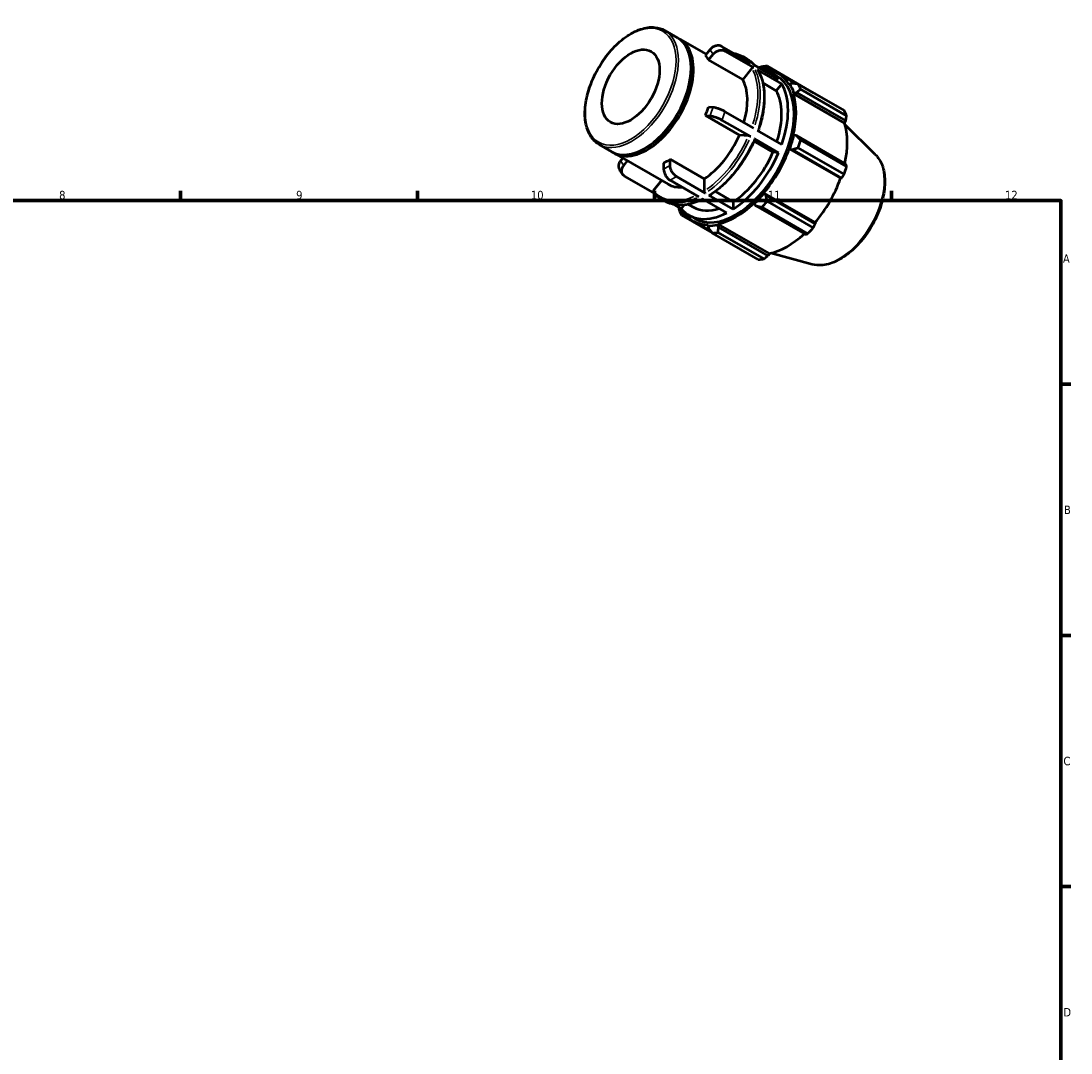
# Model space of a CAD drawing. Header units: millimetres. Extents: x 0 to 931, y 0 to 627.
# Tile 4 of 4: x 514 to 824, y 322 to 627. Entities that reach past the tile are written whole.
import ezdxf

# ---------------------------------------------------------------- set-up
doc = ezdxf.new("R2010")
doc.units = ezdxf.units.MM
for name, color, linetype, lineweight in [('Border (ISO)', 7, 'Continuous', 70), ('Visible (ISO)', 7, 'Continuous', 50), ('Visible Narrow (ISO)', 7, 'Continuous', 35)]:
    doc.layers.add(name, color=color, linetype=linetype, lineweight=lineweight)
doc.styles.add('Note Text (ISO)', font='tahoma.ttf')

# ---------------------------------------------------------------- blocks, each defined once
blk = doc.blocks.new('Borders Default Border')
at = {"layer": 'Border (ISO)'}
for p, q in [((560.67, 574), (560.67, 576.9)), ((630.75, 574), (630.75, 576.9)), ((700.83, 574), (700.83, 576.9)), ((770.92, 574), (770.92, 576.9)), ((821, 519.75), (823.9, 519.75)), ((821, 445.5), (823.9, 445.5)), ((821, 371.25), (823.9, 371.25))]:
    blk.add_line(p, q, dxfattribs=at)
at = {"layer": 'Border (ISO)', "flags": 128}
blk.add_lwpolyline([(20, 20), (20, 574), (821, 574), (821, 20), (20, 20)], dxfattribs=at)
at = {"layer": 'Border (ISO)', "color": 232, "true_color": 0xca0064, "char_height": 2.5, "attachment_point": 7, "style": 'Note Text (ISO)'}
for s, insert in [('8', (524.81, 574.34)), ('9', (594.88, 574.35)), ('10', (664.29, 574.35)), ('11', (734.37, 574.4)), ('12', (804.46, 574.4)), ('A', (821.59, 555.62)), ('B', (821.89, 481.37)), ('C', (821.73, 407.08)), ('D', (821.73, 332.88))]:
    blk.add_mtext(s, dxfattribs=dict(at, insert=insert))

msp = doc.modelspace()

# ---------------------------------------------------------------- linework, layer by layer
at = {"layer": 'Visible (ISO)'}
for p, q in [((703.863, 624.297), (707.611, 622.139)), ((708.318, 621.732), (716.106, 617.247)), ((717.2, 618.607), (715.874, 616.959)), ((729.284, 614.661), (720.765, 619.567)), ((730.239, 613.299), (721.72, 618.205)), ((716.829, 615.597), (718.155, 617.245)), ((726.904, 609.795), (716.829, 615.597)), ((727.031, 616.564), (728.101, 615.948)), ((711.656, 612.801), (711.656, 613.209)), ((729.579, 613.122), (726.904, 609.795)), ((737.524, 609.916), (730.355, 614.045)), ((738.478, 608.554), (731.31, 612.683)), ((733.124, 612.68), (733.208, 612.915)), ((733.208, 612.915), (733.766, 613.188)), ((733.766, 613.188), (735.1, 612.42)), ((747.788, 605.907), (734.198, 613.732)), ((735.27, 611.82), (737.048, 610.796)), ((736.822, 606.495), (732.871, 608.77)), ((738.478, 608.554), (736.822, 606.495)), ((737.452, 611.498), (742.613, 608.526)), ((740.84, 608.486), (740.671, 608.286)), ((741.561, 608.665), (740.84, 608.486)), ((741.855, 605.662), (742.037, 605.834)), ((741.855, 605.662), (757.025, 596.927)), ((742.037, 605.834), (742.783, 605.956)), ((742.783, 605.956), (757.385, 597.548)), ((743.341, 608.427), (756.93, 600.601)), ((757.621, 599.072), (744.031, 606.897)), ((715.874, 599.192), (717.2, 599.071)), ((725.949, 593.391), (715.874, 599.192)), ((718.155, 601.532), (716.829, 601.654)), ((730.239, 595.375), (721.72, 600.281)), ((729.284, 592.914), (720.765, 597.82)), ((757.385, 597.548), (757.025, 596.927)), ((766.118, 587.644), (757.15, 596.518)), ((728.624, 593.146), (725.949, 593.391)), ((738.478, 590.63), (731.31, 594.759)), ((742.037, 593.355), (741.855, 593.316)), ((742.783, 593.212), (742.037, 593.355)), ((757.385, 584.803), (742.783, 593.212)), ((684.461, 590.604), (688.209, 588.446)), ((735.868, 588.321), (730.256, 591.552)), ((737.524, 588.169), (730.355, 592.297)), ((744.031, 591.949), (757.621, 584.123)), ((688.916, 588.039), (704.849, 578.864)), ((698.315, 589.635), (697.963, 589.43)), ((737.524, 588.169), (735.868, 588.321)), ((740.671, 589.328), (740.84, 589.324)), ((740.671, 589.328), (755.84, 580.593)), ((740.84, 589.324), (741.561, 589.095)), ((741.561, 589.095), (756.162, 580.687)), ((756.93, 581.798), (743.341, 589.624)), ((691.444, 586.583), (690.797, 585.778)), ((691.752, 584.416), (692.846, 585.776)), ((703.521, 585.107), (703.521, 583.337)), ((705.43, 584.437), (705.43, 586.207)), ((705.43, 586.207), (715.505, 580.405)), ((700.474, 576.38), (692.005, 581.257)), ((715.859, 576.22), (707.34, 581.126)), ((756.162, 580.687), (755.84, 580.593)), ((702.92, 579.975), (700.477, 576.937)), ((713.949, 575.121), (705.43, 580.027)), ((715.505, 580.405), (715.505, 576.833)), ((702.778, 574.448), (703.848, 573.832)), ((722.189, 570.376), (715.02, 574.504)), ((724.098, 571.476), (716.929, 575.604)), ((718.823, 576.724), (724.098, 573.687)), ((733.208, 576.105), (733.12, 576.25)), ((733.12, 576.25), (748.289, 567.514)), ((733.766, 575.595), (733.208, 576.105)), ((748.368, 567.187), (733.766, 575.595)), ((708.763, 571.607), (706.676, 572.809)), ((709.654, 572.714), (708.763, 571.607)), ((710.876, 572.9), (712.364, 572.043)), ((724.098, 573.687), (724.098, 571.476)), ((730.261, 573.234), (730.318, 573.057)), ((730.318, 573.057), (730.815, 572.482)), ((730.815, 572.482), (745.416, 564.073)), ((746.121, 564.205), (732.532, 572.031)), ((734.198, 573.789), (747.788, 565.963)), ((708.793, 569.73), (717.878, 564.498)), ((709.003, 570.99), (709.155, 571.169)), ((709.046, 570.371), (709.003, 570.99)), ((710.343, 569.624), (709.046, 570.371)), ((711.017, 569.704), (712.795, 568.68)), ((712.391, 567.978), (717.434, 565.074)), ((716.723, 566.807), (716.635, 566.561)), ((716.635, 566.561), (716.84, 565.848)), ((719.525, 566.841), (719.582, 567.085)), ((719.792, 566.134), (719.525, 566.841)), ((719.582, 567.085), (734.752, 558.349)), ((734.393, 557.726), (719.792, 566.134)), ((748.289, 567.514), (748.368, 567.187)), ((731.525, 556.598), (717.936, 564.424)), ((719.602, 564.586), (733.192, 556.76)), ((734.752, 558.349), (734.393, 557.726)), ((747.41, 555.157), (735.234, 558.46))]:
    msp.add_line(p, q, dxfattribs=at)
for centre, major_axis, start_param, end_param in [((697.91, 605.293), (9.701, 16.846), 3.1415927, 6.2831853), ((698.617, 604.886), (9.701, 16.846), 3.105281, 6.319497), ((704.476, 601.512), (9.701, 16.846), 5.9499518, 6.0889526), ((698.263, 605.089), (-9.452, -16.413), 0.7873321, 2.3542606), ((724.921, 589.738), (12.665, 21.994), 0.3034989, 0.3574833), ((723.144, 590.762), (12.126, 21.058), 6.0750364, 6.4913342), ((726.067, 589.078), (13.474, 23.398), 0.3435016, 0.4380292), ((724.921, 589.738), (12.531, 21.76), 5.975819, 6.5828777), ((724.921, 589.738), (12.126, 21.058), 3.1415927, 6.2831853), ((714.55, 595.71), (9.701, 16.846), 5.1106382, 5.9499518), ((723.144, 590.762), (12.126, 21.058), 5.0278388, 5.963868), ((724.921, 589.738), (12.665, 21.994), 5.8012861, 5.975819), ((723.144, 590.762), (10.779, 18.718), 5.0689191, 5.9569114), ((724.921, 589.738), (12.531, 21.76), 5.1904208, 5.8012861), ((726.067, 589.078), (13.474, 23.398), 5.8412887, 5.9358163), ((704.476, 601.512), (9.701, 16.846), 4.9027543, 5.041755), ((739.657, 581.252), (13.474, 23.398), 5.8412887, 5.9358163), ((740.091, 581.002), (-12.531, -21.76), 2.0656152, 2.6596934), ((714.55, 595.71), (-9.701, -16.846), 0.8529648, 1.7611616), ((724.921, 589.738), (-12.665, -21.994), 1.8742952, 2.0488282), ((726.067, 589.078), (13.474, 23.398), 5.0558906, 5.1504181), ((723.144, 590.762), (-10.779, -18.718), 0.8460052, 1.7681212), ((723.144, 590.762), (-12.126, -21.058), 0.8390486, 1.7750778), ((724.921, 589.738), (12.531, 21.76), 4.4050227, 5.0158879), ((704.476, 601.512), (9.701, 16.846), 3.8555567, 3.9945575), ((739.657, 581.252), (-13.474, -23.398), 1.9142979, 2.0088255), ((740.091, 581.002), (-12.531, -21.76), 1.26343, 1.8742952), ((714.55, 595.71), (-9.701, -16.846), 0, 0.3674877), ((724.921, 589.738), (-12.665, -21.994), 1.0888971, 1.26343), ((726.067, 589.078), (-13.474, -23.398), 5.8412887, 5.9358163), ((724.921, 589.738), (-12.665, -21.994), 5.925702, 5.975819), ((723.144, 590.762), (-12.126, -21.058), 6.0750364, 7.0110656), ((723.144, 590.762), (-10.779, -18.718), 0, 0.5736797), ((724.921, 589.738), (12.531, 21.76), 3.6196245, 4.2304897), ((726.067, 589.078), (13.474, 23.398), 4.2704924, 4.36502), ((724.921, 589.738), (-12.531, -21.76), 5.9834929, 6.5866842), ((724.921, 589.738), (-12.665, -21.994), 0.3034989, 0.4780318), ((739.657, 581.252), (-13.474, -23.398), 1.1288997, 1.2234273), ((726.067, 589.078), (-13.474, -23.398), 0.3435016, 0.4380292), ((740.091, 581.002), (-12.531, -21.76), 0.4780318, 1.0719493), ((739.657, 581.252), (-13.474, -23.398), 0.3435016, 0.4380292)]:
    msp.add_ellipse(centre, major_axis=major_axis, ratio=0.5780931, start_param=start_param, end_param=end_param, dxfattribs=at)
msp.add_ellipse((693.809, 607.654), major_axis=(6.018, 10.45), ratio=0.5780931, dxfattribs=at)
for points, knots in [([(684.461, 590.604), (683.422, 591.203), (682.544, 592.078), (681.182, 594.299), (680.708, 595.658), (680.214, 598.739), (680.206, 600.471), (680.664, 604.112), (681.131, 606.021), (682.487, 609.818), (683.376, 611.706), (685.485, 615.274), (686.705, 616.954), (689.356, 619.941), (690.788, 621.247), (693.727, 623.353), (695.235, 624.151), (698.175, 625.143), (699.61, 625.339), (701.996, 625.11), (702.986, 624.802), (703.863, 624.297)], [3.9250571, 3.9250571, 3.9250571, 3.9250571, 4.2296594, 4.2296594, 4.5442754, 4.5442754, 4.8677347, 4.8677347, 5.1919747, 5.1919747, 5.5154875, 5.5154875, 5.8387155, 5.8387155, 6.1623032, 6.1623032, 6.4866093, 6.4866093, 6.8095771, 6.8095771, 7.0666498, 7.0666498, 7.0666498, 7.0666498]), ([(720.765, 619.567), (720.53, 619.703), (720.205, 619.803), (719.613, 619.859), (719.242, 619.825), (718.62, 619.658), (718.259, 619.495), (717.701, 619.129), (717.405, 618.861), (717.2, 618.607)], [0, 0, 0, 0, 0.09991183, 0.09991183, 0.19990279, 0.19990279, 0.30000198, 0.30000198, 0.40021406, 0.40021406, 0.40021406, 0.40021406]), ([(718.155, 617.245), (718.359, 617.499), (718.655, 617.767), (719.213, 618.133), (719.575, 618.296), (720.197, 618.463), (720.568, 618.497), (721.16, 618.441), (721.485, 618.341), (721.72, 618.205)], [-0.40021406, -0.40021406, -0.40021406, -0.40021406, -0.30000198, -0.30000198, -0.19990279, -0.19990279, -0.09991183, -0.09991183, 0, 0, 0, 0]), ([(724.203, 617.587), (724.495, 617.535), (724.781, 617.469), (725.757, 617.195), (726.416, 616.918), (727.031, 616.564)], [0.57911884, 0.57911884, 0.57911884, 0.57911884, 0.63795078, 0.63795078, 0.78346445, 0.78346445, 0.78346445, 0.78346445]), ([(728.101, 615.948), (728.277, 615.847), (728.449, 615.739), (728.786, 615.511), (728.95, 615.391), (729.271, 615.139), (729.428, 615.007), (729.732, 614.731), (729.88, 614.588), (730.155, 614.302), (730.282, 614.161), (730.405, 614.016)], [0.78346445, 0.78346445, 0.78346445, 0.78346445, 0.82508508, 0.82508508, 0.8667057, 0.8667057, 0.90832632, 0.90832632, 0.94994694, 0.94994694, 0.98781007, 0.98781007, 0.98781007, 0.98781007]), ([(730.239, 613.299), (730.195, 613.324), (730.135, 613.343), (730.026, 613.353), (729.957, 613.347), (729.842, 613.316), (729.775, 613.286), (729.671, 613.218), (729.617, 613.169), (729.579, 613.122)], [0, 0, 0, 0, 0.018502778, 0.018502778, 0.037020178, 0.037020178, 0.055555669, 0.055555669, 0.074106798, 0.074106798, 0.074106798, 0.074106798]), ([(731.427, 612.567), (731.425, 612.57), (731.423, 612.573), (731.396, 612.617), (731.353, 612.658), (731.31, 612.683)], [-0.019726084, -0.019726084, -0.019726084, -0.019726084, -0.018502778, -0.018502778, 0, 0, 0, 0]), ([(731.427, 612.567), (731.923, 611.718), (732.324, 610.768), (732.926, 608.7), (733.128, 607.583), (733.329, 605.221), (733.329, 603.975), (733.129, 601.397), (732.93, 600.064), (732.343, 597.372), (731.959, 596.014), (731.487, 594.656)], [1.1028801, 1.1028801, 1.1028801, 1.1028801, 1.28997336, 1.28997336, 1.47706662, 1.47706662, 1.66415988, 1.66415988, 1.85125313, 1.85125313, 2.03608711, 2.03608711, 2.03608711, 2.03608711]), ([(721.72, 600.281), (721.485, 600.417), (721.16, 600.581), (720.568, 600.846), (720.197, 600.993), (719.575, 601.212), (719.213, 601.321), (718.655, 601.46), (718.359, 601.513), (718.155, 601.532)], [0, 0, 0, 0, 0.09991183, 0.09991183, 0.19990279, 0.19990279, 0.30000198, 0.30000198, 0.40021406, 0.40021406, 0.40021406, 0.40021406]), ([(717.2, 599.071), (717.405, 599.052), (717.701, 598.998), (718.259, 598.86), (718.62, 598.75), (719.242, 598.532), (719.613, 598.384), (720.205, 598.119), (720.53, 597.955), (720.765, 597.82)], [-0.40021406, -0.40021406, -0.40021406, -0.40021406, -0.30000198, -0.30000198, -0.19990279, -0.19990279, -0.09991183, -0.09991183, 0, 0, 0, 0]), ([(729.284, 592.914), (729.241, 592.939), (729.181, 592.969), (729.071, 593.018), (729.002, 593.046), (728.887, 593.086), (728.82, 593.106), (728.717, 593.132), (728.662, 593.142), (728.624, 593.146)], [0, 0, 0, 0, 0.018502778, 0.018502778, 0.037020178, 0.037020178, 0.055555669, 0.055555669, 0.074106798, 0.074106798, 0.074106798, 0.074106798]), ([(730.515, 592.144), (729.933, 590.781), (729.268, 589.434), (727.794, 586.817), (726.986, 585.547), (725.253, 583.127), (724.328, 581.978), (722.395, 579.839), (721.385, 578.849), (719.315, 577.064), (718.255, 576.268), (717.185, 575.583)], [2.15045717, 2.15045717, 2.15045717, 2.15045717, 2.33749588, 2.33749588, 2.52453458, 2.52453458, 2.71157328, 2.71157328, 2.89861198, 2.89861198, 3.08565069, 3.08565069, 3.08565069, 3.08565069]), ([(730.514, 592.144), (730.517, 592.149), (730.517, 592.155), (730.511, 592.177), (730.493, 592.2), (730.441, 592.243), (730.399, 592.272), (730.355, 592.297)], [-0.044589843, -0.044589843, -0.044589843, -0.044589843, -0.037020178, -0.037020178, -0.018502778, -0.018502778, 0, 0, 0, 0]), ([(766.118, 587.644), (766.983, 586.789), (767.654, 585.71), (768.631, 583.135), (768.899, 581.608), (768.978, 578.271), (768.77, 576.452), (767.901, 572.746), (767.24, 570.86), (765.54, 567.208), (764.502, 565.443), (762.151, 562.197), (760.838, 560.717), (758.049, 558.187), (756.574, 557.138), (753.59, 555.597), (752.08, 555.103), (749.507, 554.816), (748.422, 554.883), (747.41, 555.157)], [0.9346301, 0.9346301, 0.9346301, 0.9346301, 1.2252108, 1.2252108, 1.5438212, 1.5438212, 1.8747136, 1.8747136, 2.2049154, 2.2049154, 2.5336007, 2.5336007, 2.8623653, 2.8623653, 3.1927374, 3.1927374, 3.5233584, 3.5233584, 3.7738915, 3.7738915, 3.7738915, 3.7738915]), ([(690.797, 585.778), (690.593, 585.524), (690.407, 585.193), (690.21, 584.619), (690.163, 584.275), (690.206, 583.742), (690.293, 583.46), (690.418, 583.242)], [-0.40021406, -0.40021406, -0.40021406, -0.40021406, -0.30000198, -0.30000198, -0.19990279, -0.19990279, -0.1066507, -0.1066507, -0.1066507, -0.1066507]), ([(692.005, 581.257), (691.769, 581.393), (691.54, 581.612), (691.261, 582.057), (691.162, 582.362), (691.118, 582.913), (691.164, 583.257), (691.362, 583.831), (691.547, 584.162), (691.752, 584.416)], [0, 0, 0, 0, 0.09991183, 0.09991183, 0.19990279, 0.19990279, 0.30000198, 0.30000198, 0.40021406, 0.40021406, 0.40021406, 0.40021406]), ([(707.34, 581.126), (707.104, 581.262), (706.827, 581.485), (706.392, 581.944), (706.157, 582.262), (705.823, 582.839), (705.666, 583.202), (705.486, 583.81), (705.43, 584.164), (705.43, 584.437)], [0, 0, 0, 0, 0.09991183, 0.09991183, 0.19990279, 0.19990279, 0.30000198, 0.30000198, 0.40021406, 0.40021406, 0.40021406, 0.40021406]), ([(690.418, 583.242), (690.484, 583.129), (690.552, 583.017), (690.691, 582.796), (690.762, 582.687), (690.908, 582.471), (690.982, 582.364), (691.135, 582.154), (691.213, 582.051), (691.372, 581.847), (691.454, 581.746), (691.537, 581.647)], [2.03827427, 2.03827427, 2.03827427, 2.03827427, 2.06066485, 2.06066485, 2.08305542, 2.08305542, 2.105446, 2.105446, 2.12783658, 2.12783658, 2.15022715, 2.15022715, 2.15022715, 2.15022715]), ([(703.521, 583.337), (703.521, 583.064), (703.577, 582.711), (703.757, 582.103), (703.914, 581.74), (704.248, 581.162), (704.483, 580.845), (704.918, 580.386), (705.195, 580.162), (705.43, 580.027)], [-0.40021406, -0.40021406, -0.40021406, -0.40021406, -0.30000198, -0.30000198, -0.19990279, -0.19990279, -0.09991183, -0.09991183, 0, 0, 0, 0]), ([(700.477, 576.937), (700.439, 576.889), (700.405, 576.828), (700.368, 576.722), (700.359, 576.658), (700.368, 576.556), (700.386, 576.5), (700.419, 576.447), (700.428, 576.435), (700.437, 576.424)], [-0.074106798, -0.074106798, -0.074106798, -0.074106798, -0.055555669, -0.055555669, -0.037020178, -0.037020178, -0.018502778, -0.018502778, -0.013282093, -0.013282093, -0.013282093, -0.013282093]), ([(702.778, 574.448), (702.602, 574.55), (702.43, 574.657), (702.093, 574.885), (701.928, 575.005), (701.608, 575.257), (701.451, 575.389), (701.147, 575.665), (700.999, 575.809), (700.711, 576.108), (700.572, 576.263), (700.437, 576.424)], [3.92505711, 3.92505711, 3.92505711, 3.92505711, 3.96667773, 3.96667773, 4.00829835, 4.00829835, 4.04991897, 4.04991897, 4.09153959, 4.09153959, 4.13316021, 4.13316021, 4.13316021, 4.13316021]), ([(715.16, 574.424), (714.359, 574.02), (713.56, 573.682), (711.944, 573.133), (711.129, 572.928), (709.533, 572.676), (708.752, 572.629), (707.241, 572.696), (706.511, 572.811), (705.122, 573.202), (704.463, 573.478), (703.848, 573.832)], [3.2034358, 3.2034358, 3.2034358, 3.2034358, 3.3430024, 3.3430024, 3.48851608, 3.48851608, 3.63402975, 3.63402975, 3.77954343, 3.77954343, 3.92505711, 3.92505711, 3.92505711, 3.92505711]), ([(715.505, 576.833), (715.505, 576.783), (715.515, 576.718), (715.549, 576.605), (715.578, 576.538), (715.64, 576.431), (715.683, 576.372), (715.764, 576.287), (715.815, 576.246), (715.859, 576.22)], [-0.074106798, -0.074106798, -0.074106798, -0.074106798, -0.055555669, -0.055555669, -0.037020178, -0.037020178, -0.018502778, -0.018502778, 0, 0, 0, 0]), ([(716.929, 575.604), (716.973, 575.579), (717.024, 575.561), (717.105, 575.553), (717.148, 575.562), (717.181, 575.581), (717.183, 575.582), (717.185, 575.584)], [0, 0, 0, 0, 0.018502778, 0.018502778, 0.037020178, 0.037020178, 0.038253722, 0.038253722, 0.038253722, 0.038253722])]:
    msp.add_open_spline(points, degree=3, knots=knots, dxfattribs=at)
for points, weights in [([(732.532, 613.571), (732.121, 613.414), (731.721, 613.258)], [1.01418831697, 1.01231133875, 1.01025932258]), ([(733.766, 613.188), (733.97, 613.459), (734.198, 613.732)], [1.00533065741, 1.01016216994, 1.01418831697]), ([(743.341, 608.427), (742.425, 608.553), (741.561, 608.665)], [1.01418831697, 1.01016216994, 1.00533065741]), ([(742.783, 605.956), (743.387, 606.421), (744.031, 606.897)], [1.00533065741, 1.01016216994, 1.01418831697]), ([(747.818, 605.848), (747.803, 605.877), (747.788, 605.907)], [1.00014985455, 1.00007596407, 1]), ([(757.385, 597.548), (757.503, 598.293), (757.621, 599.072)], [1.00219828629, 1.00150740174, 1]), ([(744.031, 591.949), (743.387, 592.597), (742.783, 593.212)], [1.01418831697, 1.01016216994, 1.00533065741]), ([(741.561, 589.095), (742.425, 589.358), (743.341, 589.624)], [1.00533065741, 1.01016216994, 1.01418831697]), ([(757.621, 584.123), (757.503, 584.469), (757.385, 584.803)], [1, 1.00150740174, 1.00219828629]), ([(756.162, 580.687), (756.541, 581.23), (756.93, 581.798)], [1.00219828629, 1.00150740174, 1]), ([(734.198, 573.789), (733.97, 574.715), (733.766, 575.595)], [1.01418831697, 1.01016216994, 1.00533065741]), ([(707.977, 572.06), (708.038, 571.664), (708.103, 571.259)], [1.01053554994, 1.01243803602, 1.01418831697]), ([(730.815, 572.482), (731.648, 572.265), (732.532, 572.031)], [1.00533065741, 1.01016216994, 1.01418831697]), ([(708.793, 569.73), (708.915, 570.061), (709.046, 570.371)], [1.01418831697, 1.01016216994, 1.00533065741]), ([(716.84, 565.848), (717.369, 565.155), (717.936, 564.424)], [1.00533065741, 1.01016216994, 1.01418831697]), ([(719.602, 564.586), (719.692, 565.38), (719.792, 566.134)], [1.01418831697, 1.01016216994, 1.00533065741]), ([(747.788, 565.963), (748.086, 566.586), (748.368, 567.187)], [1, 1.00150740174, 1.00219828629]), ([(745.416, 564.073), (745.764, 564.136), (746.121, 564.205)], [1.00219828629, 1.00150740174, 1]), ([(733.192, 556.76), (733.807, 557.251), (734.393, 557.726)], [1, 1.00150740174, 1.00219828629])]:
    msp.add_rational_spline(points, weights, degree=2, dxfattribs=at)
at = {"layer": 'Visible Narrow (ISO)'}
msp.add_ellipse((693.809, 607.654), major_axis=(9.452, 16.413), ratio=0.5780931, dxfattribs=at)
for centre, major_axis, start_param, end_param in [((694.162, 607.451), (-9.701, -16.846), 0.1570796, 2.984513), ((704.476, 601.512), (10.779, 18.718), 5.9631655, 6.0757389), ((706.385, 600.412), (12.126, 21.058), 5.9694265, 6.069478), ((714.55, 595.71), (11.877, 20.625), 6.2423344, 6.3240363), ((714.904, 595.506), (12.126, 21.058), 6.0854438, 6.2727779), ((715.975, 594.89), (12.126, 21.058), 6.0854438, 6.2727779), ((714.55, 595.71), (11.877, 20.625), 5.0811024, 5.9162992), ((714.904, 595.506), (12.126, 21.058), 5.0746403, 5.9170666), ((715.975, 594.89), (12.126, 21.058), 5.0746403, 5.9170666), ((704.476, 601.512), (-10.779, -18.718), 1.7743753, 1.8869487), ((706.385, 600.412), (12.126, 21.058), 4.9222289, 5.0222804), ((714.55, 595.71), (-11.877, -20.625), 0.8869022, 1.7272243), ((714.904, 595.506), (12.126, 21.058), 4.0274427, 4.869869), ((715.975, 594.89), (-12.126, -21.058), 0.8858501, 1.7282764), ((704.476, 601.512), (-10.779, -18.718), 5.9631655, 6.0757389), ((704.476, 601.512), (-10.779, -18.718), 0.7271778, 0.8397511), ((755.334, 572.224), (9.462, 16.431), 3.4347213, 5.9900566), ((706.385, 600.412), (12.126, 21.058), 3.8750314, 3.9750829), ((714.55, 595.71), (-11.877, -20.625), 6.1217535, 6.9416192), ((714.904, 595.506), (-12.126, -21.058), 0.036394, 0.6914863), ((715.975, 594.89), (-12.126, -21.058), 0.036394, 0.6914863)]:
    msp.add_ellipse(centre, major_axis=major_axis, ratio=0.5780931, start_param=start_param, end_param=end_param, dxfattribs=at)

# ---------------------------------------------------------------- block references
msp.add_blockref('Borders Default Border', (0, 0))

doc.saveas('drawing.dxf')
